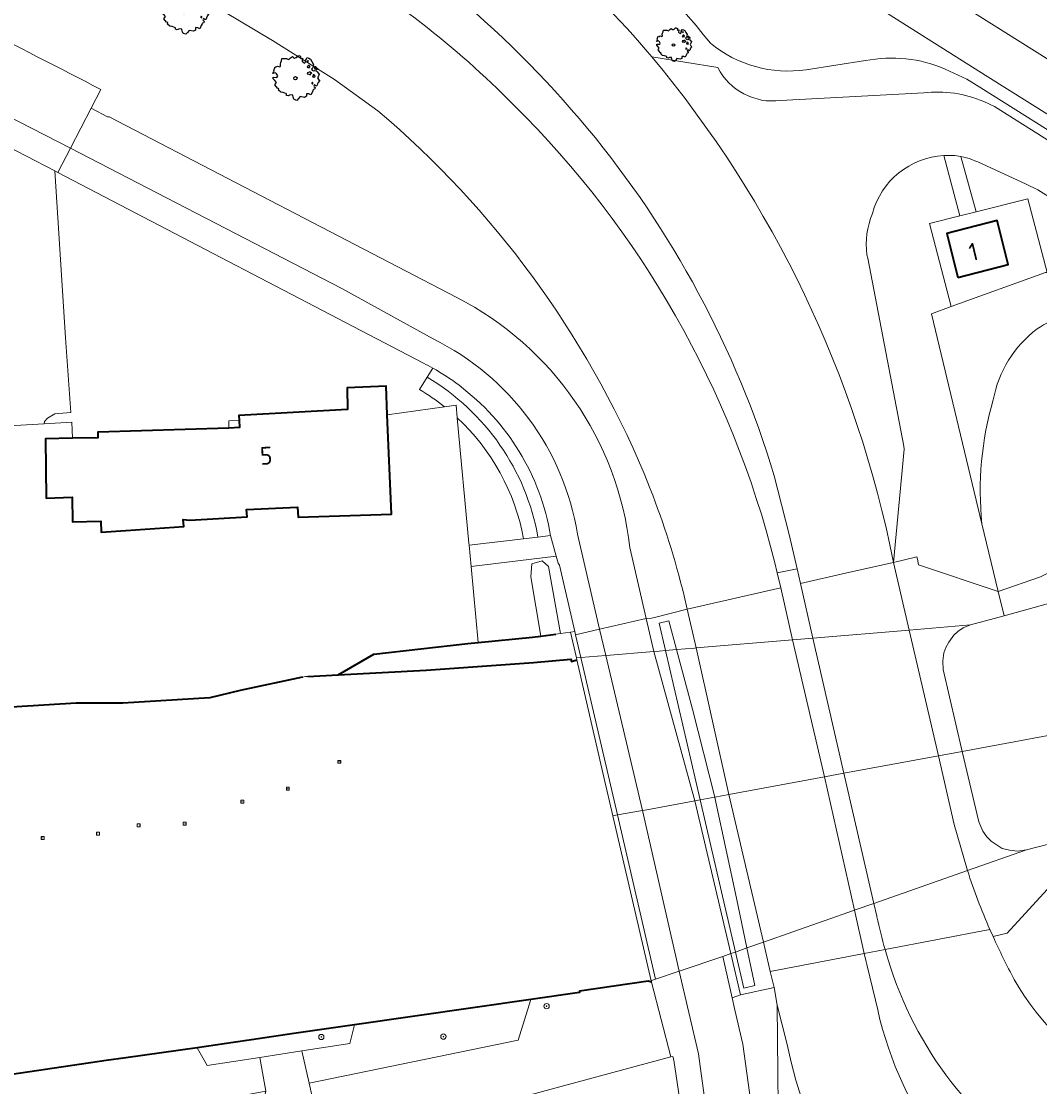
# Model space of a CAD drawing. Header units: metres. Extents: x 152391 to 157968, y 462336 to 467280.
# Tile 98 of 256: x 154375 to 154452, y 464094 to 464175. Entities that reach past the tile are written whole.
import ezdxf
from ezdxf.enums import TextEntityAlignment as Align

# ---------------------------------------------------------------- set-up
doc = ezdxf.new("R2010")
doc.units = ezdxf.units.M
doc.header["$LTSCALE"] = 0.75
doc.layers.get('0').update_dxf_attribs({"lineweight": 25})
for name, color, linetype, lineweight in [('B-GV-GR-BOOM-S', 252, 'Continuous', 25), ('B-WE-GK-BESCHOEIING-G', 251, 'GK-BESCHOEIING', 35), ('B-WE-GR-BEPLANTING_CULTUUR_BOSPLANTSOEN-GV', 251, 'Continuous', 18), ('B-WE-GR-BOOM-S', 251, 'Continuous', 25), ('B-WE-GR-BOS_LOOF-GV', 251, 'Continuous', 13), ('B-WE-GR-GRAS-GV', 251, 'Continuous', 13), ('B-WE-GR-GROENVOORZIENING-GV', 251, 'Continuous', 18), ('B-WE-GR-HAAG-GV', 251, 'Continuous', 13), ('B-WE-GW-TALUD_KRUIN-G', 251, 'Continuous', 18), ('B-WE-IE-MEUBILAIR_WATERWEGMEUBILAIR-S', 251, 'Continuous', 25), ('B-WE-IE-TERREINAFSCHEIDING_KUNSTMATIG_MUUR-GV', 251, 'Continuous', 18), ('B-WE-KW-KUNSTWERK_DEK-GV', 5, 'Continuous', 18), ('B-WE-KW-KUNSTWERK_LANDHOOFD-GV', 5, 'Continuous', 18), ('B-WE-OG-BEBOUWING-GV', 6, 'Continuous', 35), ('B-WE-OG-BEBOUWING-T18', 1, 'Continuous', 18), ('B-WE-OG-TERREIN_CULTUURSCHEIDING-GV', 251, 'Continuous', 18), ('B-WE-OG-WATER-GV', 251, 'Continuous', 18), ('B-WE-OG-WATER_KANAAL-GV', 251, 'Continuous', 18), ('B-WE-OG-WATER_SLOOT-GV', 251, 'Continuous', 18), ('B-WE-VH-VERHARDING_ASFALT-GV', 251, 'Continuous', 18), ('B-WE-VH-VERHARDING_BETON-GV', 251, 'Continuous', 18), ('B-WE-VH-VERHARDING_BETONSTRAATSTEEN-GV', 251, 'Continuous', 18), ('B-WE-VH-VERHARDING_TEGEL-GV', 251, 'Continuous', 18)]:
    doc.layers.add(name, color=color, linetype=linetype, lineweight=lineweight)
doc.styles.add('NLCS-ISO', font='isocpeur.ttf')
doc.styles.add('NLCS-ISO-M750-T18', font='NLCS-ISO.ttf', dxfattribs={"height": 1.35})
doc.linetypes.add('GK-BESCHOEIING', pattern='A,30,-5,[1,NLCS.SHX,S=1,R=0,X=0,Y=0],-5', length=40)

# ---------------------------------------------------------------- blocks, each defined once
blk = doc.blocks.new('SGR-BOOM_01-SO')
at = {"linetype": 'ByBlock', "lineweight": 18}
h = blk.add_hatch(color=0, dxfattribs=at)
h.dxf.hatch_style = 1
edge = h.paths.add_edge_path()
edge.add_arc((0, 0), 0.25, 0, 360)
at = {"color": 0, "linetype": 'ByBlock', "lineweight": 18}
for radius in [2, 0.25]:
    blk.add_circle((0, 0), radius, dxfattribs=at)
blk = doc.blocks.new('SIE-WATER_MEERPAAL-SO')
at = {"color": 0, "linetype": 'ByBlock', "lineweight": 18}
blk.add_lwpolyline([(-1.12, -1.12), (1.12, -1.12), (1.12, 1.12), (-1.12, 1.12)], close=True, dxfattribs=at)
at = {"color": 0, "linetype": 'ByBlock', "lineweight": 18, "style": 'NLCS-ISO'}
blk.add_text('m', height=1.5, dxfattribs=at).set_placement((0, 0.28), align=Align.MIDDLE_CENTER)
blk = doc.blocks.new('SGR-BOOM_21_30')
at = {"linetype": 'Continuous'}
for p, q in [((-0.365, 1.548), (-0.226, 1.647)), ((-0.226, 1.647), (-0.133, 1.581)), ((0.065, 1.581), (0.205, 1.712)), ((0.205, 1.712), (0.263, 1.729)), ((0.263, 1.729), (0.333, 1.696)), ((0.333, 1.696), (0.391, 1.647)), ((0.391, 1.647), (0.402, 1.532)), ((-1.633, 0.579), (-1.528, 0.875)), ((-1.528, 0.875), (-1.458, 0.858)), ((-1.458, 0.858), (-1.342, 0.908)), ((-1.342, 0.908), (-1.179, 0.858)), ((-1.179, 0.858), (-1.121, 0.924)), ((-1.133, 1.088), (-1.109, 1.187)), ((-1.121, 0.924), (-1.133, 1.088)), ((-1.109, 1.187), (-1.051, 1.335)), ((-1.051, 1.335), (-1.016, 1.499)), ((-1.016, 1.499), (-0.668, 1.499)), ((-0.668, 1.499), (-0.516, 1.433)), ((-0.516, 1.433), (-0.47, 1.45)), ((-0.47, 1.45), (-0.365, 1.548)), ((-0.133, 1.581), (-0.063, 1.515)), ((-0.063, 1.515), (0.065, 1.581)), ((0.402, 1.532), (0.379, 1.499)), ((0.379, 1.499), (0.53, 1.515)), ((0.542, 1.483), (0.507, 1.285)), ((0.507, 1.285), (0.565, 1.236)), ((0.53, 1.515), (0.542, 1.483)), ((0.565, 1.236), (0.693, 1.154)), ((0.693, 1.154), (0.751, 1.203)), ((0.751, 1.203), (0.798, 1.285)), ((0.786, 1.4), (0.891, 1.565)), ((0.798, 1.285), (0.786, 1.4)), ((0.891, 1.565), (1.019, 1.532)), ((0.937, 0.908), (0.891, 0.875)), ((0.891, 0.875), (0.926, 0.825)), ((0.972, 1.368), (0.926, 1.335)), ((0.926, 1.335), (0.949, 1.253)), ((0.926, 0.825), (0.984, 0.842)), ((0.972, 0.973), (0.937, 0.908)), ((0.949, 1.253), (0.961, 1.236)), ((0.961, 1.269), (0.972, 1.368)), ((1.03, 0.973), (0.972, 0.973)), ((0.984, 0.842), (1.03, 0.776)), ((1.019, 1.532), (1.158, 1.45)), ((1.077, 0.94), (1.03, 0.973)), ((1.03, 0.776), (1.077, 0.842)), ((1.124, 0.875), (1.077, 0.94)), ((1.077, 0.842), (1.124, 0.875)), ((1.158, 1.45), (1.251, 1.269)), ((1.251, 1.269), (1.379, 1.055)), ((1.379, 1.055), (1.321, 0.793)), ((1.472, 0.858), (1.438, 0.809)), ((1.438, 0.809), (1.461, 0.743)), ((1.542, 0.858), (1.472, 0.858)), ((1.624, 0.76), (1.542, 0.858)), ((-1.703, 0.365), (-1.656, 0.48)), ((-1.493, 0.415), (-1.703, 0.365)), ((-1.679, -0.029), (-1.668, 0.086)), ((-1.668, 0.086), (-1.389, 0.07)), ((-1.656, 0.48), (-1.598, 0.53)), ((-1.598, 0.53), (-1.633, 0.579)), ((-1.423, 0.333), (-1.493, 0.415)), ((-1.33, 0.185), (-1.423, 0.333)), ((-1.389, 0.07), (-1.33, 0.185)), ((0.926, 0.415), (0.891, 0.333)), ((0.891, 0.333), (1.03, 0.316)), ((1.054, 0.464), (0.926, 0.415)), ((1.03, 0.316), (1.112, 0.251)), ((1.112, 0.464), (1.054, 0.464)), ((1.217, 0.398), (1.112, 0.464)), ((1.112, 0.251), (1.205, 0.365)), ((1.205, 0.365), (1.24, 0.415)), ((1.321, 0.793), (1.228, 0.694)), ((1.228, 0.694), (1.275, 0.628)), ((1.275, 0.628), (1.379, 0.563)), ((1.344, 0.185), (1.31, 0.103)), ((1.434, 0.049), (1.31, 0.103)), ((1.356, 0.3), (1.344, 0.234)), ((1.344, 0.234), (1.344, 0.185)), ((1.426, 0.234), (1.356, 0.3)), ((1.379, 0.563), (1.438, 0.595)), ((1.472, 0.201), (1.426, 0.234)), ((1.434, 0.049), (1.507, 0.136)), ((1.438, 0.595), (1.565, 0.563)), ((1.461, 0.743), (1.531, 0.694)), ((1.507, 0.136), (1.472, 0.201)), ((1.531, 0.727), (1.635, 0.678)), ((1.531, 0.694), (1.542, 0.727)), ((1.565, 0.563), (1.635, 0.513)), ((1.728, 0.71), (1.624, 0.76)), ((1.635, 0.678), (1.728, 0.71)), ((1.635, 0.513), (1.81, 0.316)), ((1.717, 0.103), (1.67, 0.037)), ((1.67, 0.037), (1.763, -0.094)), ((1.81, 0.316), (1.717, 0.103)), ((-1.54, -0.177), (-1.679, -0.029)), ((-1.551, -0.505), (-1.493, -0.423)), ((-1.354, -0.752), (-1.551, -0.505)), ((-1.435, -0.324), (-1.54, -0.177)), ((-1.493, -0.423), (-1.435, -0.324)), ((-1.249, -0.784), (-1.354, -0.752)), ((-1.272, -0.899), (-1.249, -0.784)), ((1.286, -0.292), (1.24, -0.357)), ((1.24, -0.357), (1.251, -0.423)), ((1.263, -0.423), (1.333, -0.407)), ((1.333, -0.341), (1.286, -0.292)), ((1.333, -0.407), (1.333, -0.341)), ((1.484, -0.801), (1.368, -0.834)), ((1.461, -0.472), (1.391, -0.587)), ((1.391, -0.587), (1.426, -0.637)), ((1.426, -0.637), (1.496, -0.702)), ((1.577, -0.587), (1.461, -0.472)), ((1.496, -0.702), (1.484, -0.801)), ((1.658, -0.522), (1.577, -0.587)), ((1.682, -0.423), (1.658, -0.522)), ((1.717, -0.308), (1.682, -0.423)), ((1.845, -0.177), (1.717, -0.308)), ((1.763, -0.094), (1.845, -0.177)), ((-1.109, -1.047), (-1.272, -0.899)), ((-0.912, -1.08), (-1.109, -1.047)), ((-0.668, -1.179), (-0.912, -1.08)), ((-0.679, -1.294), (-0.668, -1.179)), ((-0.551, -1.326), (-0.679, -1.294)), ((-0.4, -1.261), (-0.551, -1.326)), ((-0.191, -1.277), (-0.4, -1.261)), ((-0.156, -1.425), (-0.191, -1.277)), ((-0.133, -1.491), (-0.156, -1.425)), ((-0.098, -1.606), (-0.133, -1.491)), ((0.112, -1.671), (-0.098, -1.606)), ((0.251, -1.524), (0.112, -1.671)), ((0.356, -1.376), (0.251, -1.524)), ((0.682, -1.441), (0.356, -1.376)), ((0.833, -1.359), (0.682, -1.441)), ((0.844, -1.162), (0.833, -1.359)), ((1.03, -1.179), (0.844, -1.162)), ((1.182, -1.244), (1.03, -1.179)), ((1.286, -1.014), (1.182, -1.244)), ((1.356, -0.883), (1.286, -1.014)), ((1.368, -0.834), (1.356, -0.883))]:
    blk.add_line(p, q, dxfattribs=at)
blk.add_circle((0, 0), 0.126, dxfattribs=at)
blk = doc.blocks.new('SGR-BOOM_0_20')
at = {"linetype": 'Continuous'}
for p, q in [((-0.85, 0.816), (-0.832, 0.89)), ((-0.841, 0.693), (-0.85, 0.816)), ((-0.832, 0.89), (-0.788, 1.001)), ((-0.788, 1.001), (-0.762, 1.124)), ((-0.762, 1.124), (-0.501, 1.124)), ((-0.501, 1.124), (-0.387, 1.075)), ((-0.387, 1.075), (-0.352, 1.087)), ((-0.352, 1.087), (-0.274, 1.161)), ((-0.274, 1.161), (-0.169, 1.235)), ((-0.169, 1.235), (-0.099, 1.186)), ((-0.099, 1.186), (-0.047, 1.137)), ((-0.047, 1.137), (0.049, 1.186)), ((0.049, 1.186), (0.154, 1.284)), ((0.154, 1.284), (0.197, 1.297)), ((0.197, 1.297), (0.25, 1.272)), ((0.25, 1.272), (0.293, 1.235)), ((0.302, 1.149), (0.284, 1.124)), ((0.284, 1.124), (0.398, 1.137)), ((0.293, 1.235), (0.302, 1.149)), ((0.407, 1.112), (0.38, 0.964)), ((0.38, 0.964), (0.424, 0.927)), ((0.398, 1.137), (0.407, 1.112)), ((0.424, 0.927), (0.52, 0.865)), ((0.52, 0.865), (0.564, 0.902)), ((0.564, 0.902), (0.598, 0.964)), ((0.59, 1.05), (0.668, 1.173)), ((0.598, 0.964), (0.59, 1.05)), ((0.668, 1.173), (0.764, 1.149)), ((0.729, 1.026), (0.694, 1.001)), ((0.694, 1.001), (0.712, 0.939)), ((0.712, 0.939), (0.721, 0.927)), ((0.721, 0.952), (0.729, 1.026)), ((0.764, 1.149), (0.869, 1.087)), ((0.869, 1.087), (0.939, 0.952)), ((0.939, 0.952), (1.035, 0.792)), ((-1.277, 0.274), (-1.242, 0.36)), ((-1.12, 0.311), (-1.277, 0.274)), ((-1.259, -0.022), (-1.251, 0.065)), ((-1.251, 0.065), (-1.041, 0.052)), ((-1.242, 0.36), (-1.198, 0.397)), ((-1.225, 0.434), (-1.146, 0.656)), ((-1.198, 0.397), (-1.225, 0.434)), ((-1.146, 0.656), (-1.094, 0.644)), ((-1.068, 0.249), (-1.12, 0.311)), ((-1.094, 0.644), (-1.007, 0.681)), ((-0.998, 0.139), (-1.068, 0.249)), ((-1.041, 0.052), (-0.998, 0.139)), ((-1.007, 0.681), (-0.884, 0.644)), ((-0.884, 0.644), (-0.841, 0.693)), ((0.703, 0.681), (0.668, 0.656)), ((0.668, 0.656), (0.694, 0.619)), ((0.694, 0.311), (0.668, 0.249)), ((0.668, 0.249), (0.773, 0.237)), ((0.694, 0.619), (0.738, 0.631)), ((0.79, 0.348), (0.694, 0.311)), ((0.729, 0.73), (0.703, 0.681)), ((0.773, 0.73), (0.729, 0.73)), ((0.738, 0.631), (0.773, 0.582)), ((0.808, 0.705), (0.773, 0.73)), ((0.773, 0.582), (0.808, 0.631)), ((0.773, 0.237), (0.834, 0.188)), ((0.834, 0.348), (0.79, 0.348)), ((0.843, 0.656), (0.808, 0.705)), ((0.808, 0.631), (0.843, 0.656)), ((0.912, 0.299), (0.834, 0.348)), ((0.834, 0.188), (0.904, 0.274)), ((0.904, 0.274), (0.93, 0.311)), ((0.991, 0.594), (0.921, 0.521)), ((0.921, 0.521), (0.956, 0.471)), ((0.956, 0.471), (1.035, 0.422)), ((1.008, 0.139), (0.982, 0.077)), ((1.075, 0.037), (0.982, 0.077)), ((1.035, 0.792), (0.991, 0.594)), ((1.017, 0.225), (1.008, 0.176)), ((1.008, 0.176), (1.008, 0.139)), ((1.069, 0.176), (1.017, 0.225)), ((1.035, 0.422), (1.078, 0.447)), ((1.104, 0.151), (1.069, 0.176)), ((1.075, 0.037), (1.13, 0.102)), ((1.104, 0.644), (1.078, 0.607)), ((1.078, 0.607), (1.096, 0.557)), ((1.078, 0.447), (1.174, 0.422)), ((1.096, 0.557), (1.148, 0.521)), ((1.157, 0.644), (1.104, 0.644)), ((1.13, 0.102), (1.104, 0.151)), ((1.148, 0.545), (1.226, 0.508)), ((1.148, 0.521), (1.157, 0.545)), ((1.218, 0.57), (1.157, 0.644)), ((1.174, 0.422), (1.226, 0.385)), ((1.296, 0.533), (1.218, 0.57)), ((1.226, 0.508), (1.296, 0.533)), ((1.226, 0.385), (1.357, 0.237)), ((1.287, 0.077), (1.253, 0.028)), ((1.253, 0.028), (1.322, -0.071)), ((1.357, 0.237), (1.287, 0.077)), ((-1.155, -0.132), (-1.259, -0.022)), ((-1.164, -0.379), (-1.12, -0.317)), ((-1.015, -0.564), (-1.164, -0.379)), ((-1.076, -0.243), (-1.155, -0.132)), ((-1.12, -0.317), (-1.076, -0.243)), ((-0.937, -0.588), (-1.015, -0.564)), ((-0.954, -0.675), (-0.937, -0.588)), ((-0.832, -0.785), (-0.954, -0.675)), ((-0.684, -0.81), (-0.832, -0.785)), ((0.965, -0.761), (0.886, -0.933)), ((0.965, -0.219), (0.93, -0.268)), ((0.93, -0.268), (0.939, -0.317)), ((0.947, -0.317), (1, -0.305)), ((1, -0.256), (0.965, -0.219)), ((1.017, -0.662), (0.965, -0.761)), ((1, -0.305), (1, -0.256)), ((1.026, -0.625), (1.017, -0.662)), ((1.113, -0.601), (1.026, -0.625)), ((1.096, -0.354), (1.043, -0.44)), ((1.043, -0.44), (1.069, -0.477)), ((1.069, -0.477), (1.122, -0.527)), ((1.183, -0.44), (1.096, -0.354)), ((1.122, -0.527), (1.113, -0.601)), ((1.244, -0.391), (1.183, -0.44)), ((1.261, -0.317), (1.244, -0.391)), ((1.287, -0.231), (1.261, -0.317)), ((1.383, -0.132), (1.287, -0.231)), ((1.322, -0.071), (1.383, -0.132)), ((-0.501, -0.884), (-0.684, -0.81)), ((-0.509, -0.97), (-0.501, -0.884)), ((-0.413, -0.995), (-0.509, -0.97)), ((-0.3, -0.946), (-0.413, -0.995)), ((-0.143, -0.958), (-0.3, -0.946)), ((-0.117, -1.069), (-0.143, -0.958)), ((-0.099, -1.118), (-0.117, -1.069)), ((-0.073, -1.204), (-0.099, -1.118)), ((0.084, -1.254), (-0.073, -1.204)), ((0.188, -1.143), (0.084, -1.254)), ((0.267, -1.032), (0.188, -1.143)), ((0.511, -1.081), (0.267, -1.032)), ((0.625, -1.019), (0.511, -1.081)), ((0.633, -0.872), (0.625, -1.019)), ((0.773, -0.884), (0.633, -0.872)), ((0.886, -0.933), (0.773, -0.884))]:
    blk.add_line(p, q, dxfattribs=at)
blk.add_circle((0, 0), 0.0948, dxfattribs=at)

msp = doc.modelspace()

# ---------------------------------------------------------------- linework, layer by layer
at = {"layer": 'B-WE-GK-BESCHOEIING-G'}
for points in [[(154414.676, 464128.403), (154415.8, 464128.547)], [(154399.345, 464125.468), (154402.032, 464127.028), (154409.16, 464127.834)], [(154409.16, 464127.834), (154409.922, 464127.91)], [(154409.922, 464127.91), (154414.046, 464128.323)], [(154414.046, 464128.323), (154414.676, 464128.403)], [(154399.345, 464125.468), (154405.991, 464125.814), (154414.108, 464126.41), (154416.946, 464126.656), (154416.997, 464126.484), (154417.405, 464126.605)], [(154397.048, 464125.348), (154399.345, 464125.468)], [(154396.644, 464125.291), (154391.936, 464124.272), (154389.625, 464123.726), (154383.048, 464123.312), (154379.517, 464123.315), (154370.105, 464122.747), (154360.942, 464122.213), (154351.444, 464121.579), (154345.093, 464121.07), (154342.237, 464120.649), (154332.623, 464119.866), (154330.247, 464119.747), (154317.029, 464118.94)], [(154423.044, 464102.211), (154422.792, 464102.292), (154417.594, 464101.529), (154417.6, 464101.439), (154413.927, 464100.912)], [(154413.927, 464100.912), (154400.581, 464098.995)], [(154400.581, 464098.995), (154395.998, 464098.337), (154392.782, 464097.851), (154391.402, 464097.642), (154388.659, 464097.25)], [(154388.659, 464097.25), (154383.268, 464096.48), (154381.791, 464096.276), (154367.992, 464094.251)]]:
    msp.add_lwpolyline(points, dxfattribs=at)
at = {"layer": 'B-WE-GR-BEPLANTING_CULTUUR_BOSPLANTSOEN-GV'}
for points in [[(154405.807, 464149.048), (154378.133, 464163.476), (154377.899, 464163.597), (154378.709, 464150.962), (154379.105, 464145.316), (154377.906, 464145.204), (154377.356, 464144.888), (154377.132, 464144.625), (154377.085, 464144.465), (154379.181, 464144.585), (154379.231, 464143.363), (154381.149, 464143.402), (154381.15, 464143.818), (154391.06, 464144.141)], [(154405.492, 464147.051), (154406.067, 464147.989), (154406.492, 464148.68)], [(154391.06, 464144.141), (154391.056, 464144.686), (154391.847, 464144.727), (154391.826, 464145.087), (154400.042, 464145.545), (154400.015, 464147.193), (154402.961, 464147.301), (154403.052, 464145.128), (154407.389, 464145.743)], [(154424.522, 464096.556), (154398.289, 464089.476)], [(154426.678, 464083.275), (154424.732, 464096.3), (154424.67, 464096.596), (154424.522, 464096.556)]]:
    msp.add_lwpolyline(points, dxfattribs=at)
for points in [[(154406.492, 464148.68, 0.010889), (154405.807, 464149.048)], [(154407.389, 464145.743, 0.034667), (154405.492, 464147.051)]]:
    msp.add_lwpolyline(points, format="xyb", dxfattribs=at)
for points in [[(154424.522, 464096.556), (154423.044, 464102.211), (154422.792, 464102.292), (154417.594, 464101.529), (154417.6, 464101.439), (154413.927, 464100.912), (154412.953, 464097.822), (154397.146, 464094.564), (154398.289, 464089.476)], [(154396.598, 464097.007), (154397.146, 464094.564), (154412.953, 464097.822), (154413.927, 464100.912), (154400.581, 464098.995), (154400.221, 464097.566)], [(154388.659, 464097.25), (154389.424, 464095.901), (154393.403, 464096.515), (154396.598, 464097.007), (154400.221, 464097.566), (154400.581, 464098.995), (154395.998, 464098.337), (154392.782, 464097.851), (154391.402, 464097.642)], [(154367.992, 464094.251), (154368.44, 464089.21), (154393.873, 464093.954), (154393.403, 464096.515), (154389.424, 464095.901), (154388.659, 464097.25), (154383.268, 464096.48), (154381.791, 464096.276)], [(154393.403, 464096.515), (154393.873, 464093.954), (154393.823, 464093.741), (154393.135, 464093.24), (154391.219, 464092.81), (154389.962, 464092.273), (154389.303, 464091.557), (154389.243, 464090.591), (154389.513, 464089.696), (154390.351, 464089.088), (154391.644, 464088.48), (154398.289, 464089.476), (154397.146, 464094.564), (154396.598, 464097.007)]]:
    msp.add_lwpolyline(points, close=True, dxfattribs=at)
at = {"layer": 'B-WE-GR-BOS_LOOF-GV'}
for points in [[(154456.455, 464152.928, 0.144922), (154452.231, 464151.643)], [(154452.231, 464151.643, 0.18903), (154448.91, 464146.276)], [(154448.91, 464146.276, 0.097465), (154448.049, 464136.887)]]:
    msp.add_lwpolyline(points, format="xyb", dxfattribs=at)
for points in [[(154449.274, 464131.778), (154452.486, 464132.874), (154453.459, 464133.369), (154454.107, 464133.903), (154454.733, 464134.621), (154455.327, 464135.395), (154456.373, 464136.686), (154457.423, 464137.649), (154458.493, 464138.306), (154460.194, 464138.826), (154462.526, 464139.412), (154468.248, 464140.489), (154471.076, 464141.176), (154473.544, 464142.076), (154475.79, 464142.702), (154477.213, 464142.827), (154479.42, 464142.444), (154473.637, 464145.33), (154473.741, 464145.636)], [(154448.049, 464136.887), (154449.274, 464131.778)]]:
    msp.add_lwpolyline(points, dxfattribs=at)
at = {"layer": 'B-WE-GR-GRAS-GV'}
msp.add_lwpolyline([(154473.741, 464145.636), (154464.776, 464150.042), (154458.457, 464157.271), (154458.031, 464157.062), (154455.132, 464156.047), (154452.988, 464155.91), (154452.866, 464155.902), (154445.731, 464153.329), (154444.235, 464152.789), (154448.049, 464136.887)], dxfattribs=at)
for points in [[(154452.231, 464151.643, -0.144922), (154456.455, 464152.928)], [(154448.91, 464146.276, -0.18903), (154452.231, 464151.643)], [(154448.049, 464136.887, -0.097465), (154448.91, 464146.276)]]:
    msp.add_lwpolyline(points, format="xyb", dxfattribs=at)
at = {"layer": 'B-WE-GR-GROENVOORZIENING-GV'}
for points in [[(154406.067, 464147.989), (154405.492, 464147.051)], [(154406.492, 464148.68), (154406.067, 464147.989)], [(154407.389, 464145.743), (154408.266, 464145.868), (154408.354, 464144.911)], [(154408.354, 464144.911), (154409.229, 464135.42), (154409.242, 464135.28), (154413.366, 464135.761)], [(154413.366, 464135.761), (154414.46, 464135.889)], [(154414.46, 464135.889), (154415.412, 464136)]]:
    msp.add_lwpolyline(points, dxfattribs=at)
for points in [[(154406.067, 464147.989, -0.21808), (154414.46, 464135.889)], [(154414.46, 464135.889, 0.21808), (154406.067, 464147.989)], [(154408.486, 464147.373, 0.032914), (154406.492, 464148.68)], [(154415.412, 464136, 0.192406), (154408.486, 464147.373)], [(154405.492, 464147.051, -0.034667), (154407.389, 464145.743)], [(154408.354, 464144.911, -0.161289), (154413.366, 464135.761)], [(154413.366, 464135.761, 0.161289), (154408.354, 464144.911)]]:
    msp.add_lwpolyline(points, format="xyb", dxfattribs=at)
for points in [[(154417.252, 464128.733), (154416.087, 464133.771), (154415.982, 464133.903), (154415.831, 464134.456), (154409.392, 464133.662), (154409.922, 464127.91), (154414.046, 464128.323), (154414.676, 464128.403), (154413.909, 464132.881), (154414.001, 464133.869), (154414.765, 464134.103), (154415.245, 464133.655), (154416.151, 464128.592), (154416.931, 464128.692)], [(154416.151, 464128.592), (154415.245, 464133.655), (154414.765, 464134.103), (154414.001, 464133.869), (154413.909, 464132.881), (154414.676, 464128.403), (154415.8, 464128.547)]]:
    msp.add_lwpolyline(points, close=True, dxfattribs=at)
at = {"layer": 'B-WE-GR-HAAG-GV'}
for points in [[(154406.067, 464147.989), (154405.492, 464147.051)], [(154407.389, 464145.743), (154408.266, 464145.868), (154408.354, 464144.911)], [(154413.366, 464135.761), (154414.46, 464135.889)]]:
    msp.add_lwpolyline(points, dxfattribs=at)
for points in [[(154414.46, 464135.889, 0.21808), (154406.067, 464147.989)], [(154405.492, 464147.051, -0.034667), (154407.389, 464145.743)], [(154408.354, 464144.911, -0.161289), (154413.366, 464135.761)]]:
    msp.add_lwpolyline(points, format="xyb", dxfattribs=at)
msp.add_lwpolyline([(154415.8, 464128.547), (154416.151, 464128.592), (154415.245, 464133.655), (154414.765, 464134.103), (154414.001, 464133.869), (154413.909, 464132.881), (154414.676, 464128.403)], close=True, dxfattribs=at)
at = {"layer": 'B-WE-GW-TALUD_KRUIN-G'}
for points in [[(154397.146, 464094.564), (154412.953, 464097.822), (154413.927, 464100.912)], [(154391.644, 464088.48), (154398.289, 464089.476), (154397.146, 464094.564)]]:
    msp.add_lwpolyline(points, dxfattribs=at)
at = {"layer": 'B-WE-IE-TERREINAFSCHEIDING_KUNSTMATIG_MUUR-GV'}
msp.add_lwpolyline([(154417.384, 464126.74), (154417.405, 464126.605), (154419.45, 464117.726), (154420.127, 464114.804), (154423.018, 464102.325), (154423.046, 464102.329), (154423.35, 464102.434), (154420.468, 464114.863), (154417.707, 464126.767), (154417.305, 464128.502), (154417.252, 464128.733), (154416.931, 464128.692)], close=True, dxfattribs=at)
at = {"layer": 'B-WE-KW-KUNSTWERK_DEK-GV'}
for points in [[(154446.954, 464110.657), (154451.425, 464112.226), (154450.737, 464112.13), (154450.131, 464112.21), (154449.592, 464112.335), (154449.19, 464112.566), (154448.745, 464112.868), (154448.413, 464113.198), (154448.115, 464113.641), (154447.803, 464114.351), (154446.565, 464119.671), (154445.125, 464125.861), (154445.088, 464126.516), (154445.172, 464127.12), (154445.322, 464127.54), (154445.535, 464127.931), (154445.926, 464128.466), (154446.22, 464128.735), (154446.626, 464129.01), (154447.187, 464129.246), (154442.547, 464128.856), (154441.364, 464133.973), (154437.838, 464133.174), (154434.312, 464132.375), (154434.058, 464133.478), (154432.568, 464133.175), (154432.828, 464132.036), (154425.746, 464130.429), (154423.182, 464129.768), (154423.047, 464129.76), (154422.644, 464129.735), (154419.119, 464128.921), (154417.305, 464128.502), (154417.252, 464128.733), (154416.931, 464128.692), (154417.384, 464126.74), (154417.405, 464126.605), (154419.45, 464117.726), (154420.127, 464114.804), (154423.018, 464102.325), (154423.046, 464102.329), (154423.35, 464102.434), (154425.145, 464103.041), (154425.221, 464103.067)], [(154446.954, 464110.657), (154446.949, 464110.655), (154439.876, 464108.172), (154438.456, 464107.673), (154438.404, 464107.655), (154431.531, 464105.242), (154431.52, 464105.238), (154430.271, 464104.8), (154429.399, 464104.493), (154429.056, 464104.373), (154428.44, 464104.163), (154429.149, 464101.038), (154429.782, 464101.25), (154432.317, 464101.821), (154432.039, 464103.031), (154439.151, 464104.388), (154440.72, 464104.688), (154448.652, 464106.205)], [(154425.221, 464103.067), (154428.44, 464104.163), (154429.149, 464101.038), (154429.782, 464101.25), (154432.317, 464101.821), (154432.039, 464103.031), (154439.151, 464104.388), (154440.72, 464104.688), (154448.652, 464106.205)]]:
    msp.add_lwpolyline(points, dxfattribs=at)
msp.add_lwpolyline([(154424.941, 464127.375), (154426.154, 464122.865), (154427.834, 464116.203), (154427.928, 464115.828), (154429.489, 464108.577), (154430.271, 464104.8), (154430.859, 464101.963), (154430.036, 464101.749), (154429.399, 464104.493), (154426.729, 464115.998), (154424.105, 464127.305), (154423.625, 464129.372), (154424.358, 464129.543)], close=True, dxfattribs=at)
msp.add_lwpolyline([(154448.652, 464106.205, -0.025645), (154446.954, 464110.657)], format="xyb", dxfattribs=at)
msp.add_lwpolyline([(154448.652, 464106.205, -0.025645), (154446.954, 464110.657)], format="xyb", dxfattribs=at)
at = {"layer": 'B-WE-KW-KUNSTWERK_LANDHOOFD-GV'}
msp.add_lwpolyline([(154417.707, 464126.767), (154419.583, 464126.925), (154419.606, 464126.927), (154423.212, 464127.23), (154423.638, 464127.266), (154424.105, 464127.305), (154424.941, 464127.375), (154426.299, 464127.49), (154426.419, 464127.5), (154433.725, 464128.114), (154433.735, 464128.115), (154435.262, 464128.243), (154442.547, 464128.856), (154441.364, 464133.973), (154437.838, 464133.174), (154434.312, 464132.375), (154434.058, 464133.478), (154432.568, 464133.175), (154432.828, 464132.036), (154425.746, 464130.429), (154423.182, 464129.768), (154423.047, 464129.76), (154422.644, 464129.735), (154419.119, 464128.921), (154417.305, 464128.502), (154417.252, 464128.733), (154416.931, 464128.692), (154417.384, 464126.74)], close=True, dxfattribs=at)
at = {"layer": 'B-WE-OG-BEBOUWING-GV'}
for points in [[(154446.214, 464155.536), (154450.023, 464156.516), (154449.191, 464159.839), (154445.382, 464158.859)], [(154391.847, 464144.727), (154391.879, 464144.168), (154391.06, 464144.141), (154381.15, 464143.818), (154381.149, 464143.402), (154379.231, 464143.363), (154377.191, 464143.321), (154377.244, 464138.835), (154379.217, 464138.915), (154379.244, 464137.05), (154381.379, 464137.104), (154381.406, 464136.253), (154383.271, 464136.374), (154387.659, 464136.686), (154387.622, 464137.215), (154388.121, 464137.169), (154392.446, 464137.411), (154392.392, 464137.979), (154396.257, 464138.14), (154396.311, 464137.383), (154403.365, 464137.625), (154403.052, 464145.128), (154402.961, 464147.301), (154400.015, 464147.193), (154400.042, 464145.545), (154391.826, 464145.087)]]:
    msp.add_lwpolyline(points, close=True, dxfattribs=at)
at = {"layer": 'B-WE-OG-TERREIN_CULTUURSCHEIDING-GV'}
for points in [[(154402.35, 464168.136), (154399.05, 464170.512), (154394.371, 464173.47), (154390.697, 464175.654), (154381.188, 464181.139), (154376.069, 464183.776), (154370.643, 464186.39), (154358.729, 464191.711), (154351.39, 464194.864), (154344.869, 464197.562), (154330.104, 464203.193), (154322.293, 464205.905), (154316.278, 464207.921), (154315.451, 464208.198), (154303.136, 464212.093), (154297.05, 464213.875), (154291.145, 464215.522), (154284.32, 464217.236), (154278.336, 464218.809), (154273.145, 464220.045), (154262.359, 464222.476)], [(154472.368, 464162.84), (154471.96, 464163.753), (154470.623, 464163.155), (154468.681, 464162.496), (154466.989, 464162.114), (154465.878, 464161.949), (154464.831, 464161.922), (154463.597, 464162.197), (154462.461, 464162.575), (154461.022, 464163.15), (154459.324, 464163.924), (154448.502, 464170.72), (154424.287, 464186.027)], [(154423.073, 464172.229), (154428.06, 464171.416)], [(154434.741, 464171.244), (154439.234, 464171.943)], [(154439.234, 464171.943), (154434.741, 464171.244)], [(154445.276, 464171.301), (154446.914, 464170.541), (154447.961, 464169.879), (154458.849, 464163.042), (154460.629, 464162.23), (154462.117, 464161.635), (154463.33, 464161.232), (154464.306, 464160.908), (154464.734, 464160.919), (154465.965, 464160.951), (154467.173, 464161.13), (154468.953, 464161.532), (154470.989, 464162.223), (154472.368, 464162.84)], [(154472.48, 464162.591), (154472.368, 464162.84), (154470.989, 464162.223), (154468.953, 464161.532), (154467.173, 464161.13), (154465.965, 464160.951), (154464.734, 464160.919), (154464.306, 464160.908), (154463.33, 464161.232), (154462.117, 464161.635), (154460.629, 464162.23), (154458.849, 464163.042), (154447.961, 464169.879), (154446.914, 464170.541), (154445.276, 464171.301)], [(154381.386, 464169.747), (154380.65, 464168.33), (154381.888, 464167.689), (154382.013, 464167.688), (154408.314, 464154.022)], [(154432.818, 464168.922), (154443.658, 464169.509)], [(154448.187, 464168.848), (154448.998, 464168.456), (154459.602, 464161.772), (154466.154, 464160.432), (154472.48, 464162.591)], [(154443.119, 464134.389), (154443.12, 464134.389), (154443.163, 464134.208), (154443.262, 464133.789), (154449.274, 464131.778), (154448.049, 464136.887), (154444.235, 464152.789), (154445.731, 464153.329), (154444.084, 464159.627), (154446.368, 464160.193), (154445.173, 464164.749)], [(154446.464, 464164.692), (154447.618, 464160.503), (154451.534, 464161.473), (154452.988, 464155.91)], [(154452.988, 464155.91), (154455.132, 464156.047), (154458.031, 464157.062), (154458.457, 464157.271), (154458.535, 464157.309), (154457.536, 464158.408), (154457.522, 464158.424), (154454.853, 464160.54), (154452.275, 464162.172), (154451.39, 464162.592), (154447.729, 464164.291), (154447.519, 464164.361), (154447.298, 464164.447)], [(154439.34, 464157.251), (154439.415, 464156.986), (154442.128, 464142.772), (154442.177, 464142.55), (154441.364, 464133.973), (154443.119, 464134.389)], [(154422.948, 464139.545), (154422.495, 464140.695)], [(154432.381, 464133.947), (154432.568, 464133.175), (154434.058, 464133.478), (154433.461, 464136.078), (154432.336, 464140.52)], [(154421.415, 464135.109), (154422.644, 464129.735)], [(154422.644, 464129.735), (154423.047, 464129.76), (154423.182, 464129.768), (154425.746, 464130.429), (154425.511, 464131.452)], [(154455.491, 464111.585), (154454.65, 464111.042), (154449.954, 464105.918), (154448.901, 464105.655)], [(154429.782, 464101.25), (154429.149, 464101.038), (154429.334, 464100.221), (154429.953, 464097.529), (154431.438, 464086.714)], [(154432.674, 464087.671), (154432.56, 464100.477), (154432.317, 464101.821), (154429.782, 464101.25)]]:
    msp.add_lwpolyline(points, dxfattribs=at)
for points in [[(154407.031, 464191.658, -0.082957), (154427.51, 464173.249)], [(154427.51, 464173.249, 0.082957), (154407.031, 464191.658)], [(154405.949, 464187.447, -0.069753), (154423.073, 464172.229)], [(154418.201, 464166.812, 0.091611), (154395.247, 464185.873)], [(154361.983, 464179.377, -0.010922), (154381.386, 464169.747)], [(154397.887, 464180.043, -0.064824), (154412.617, 464168.594)], [(154427.51, 464173.249, 0.210318), (154434.741, 464171.244)], [(154434.741, 464171.244, -0.210318), (154427.51, 464173.249)], [(154439.234, 464171.943, -0.148964), (154445.276, 464171.301)], [(154445.276, 464171.301, 0.148964), (154439.234, 464171.943)], [(154428.06, 464171.416, 0.315739), (154432.818, 464168.922)], [(154443.658, 464169.509, -0.127858), (154448.187, 464168.848)], [(154422.495, 464140.695, 0.117809), (154402.35, 464168.136)], [(154412.617, 464168.594, -0.13709), (154432.381, 464133.947)], [(154432.336, 464140.52, 0.100392), (154418.201, 464166.812)], [(154445.173, 464164.749, 0.326456), (154439.766, 464160.36)], [(154447.298, 464164.447, 0.049146), (154446.464, 464164.692)], [(154439.766, 464160.36, 0.128667), (154439.34, 464157.251)], [(154408.314, 464154.022, -0.249949), (154421.415, 464135.109)], [(154425.511, 464131.452, 0.034201), (154422.948, 464139.545)], [(154448.901, 464105.655, 0.020097), (154450.494, 464102.421)], [(154450.494, 464102.421, 0.148803), (154459.008, 464094.356)]]:
    msp.add_lwpolyline(points, format="xyb", dxfattribs=at)
at = {"layer": 'B-WE-OG-WATER-GV'}
msp.add_lwpolyline([(154367.992, 464094.251), (154381.791, 464096.276), (154383.268, 464096.48), (154388.659, 464097.25), (154391.402, 464097.642), (154392.782, 464097.851), (154395.998, 464098.337), (154400.581, 464098.995), (154413.927, 464100.912), (154417.6, 464101.439), (154417.594, 464101.529), (154422.792, 464102.292), (154423.044, 464102.211), (154423.018, 464102.325), (154420.127, 464114.804), (154419.45, 464117.726), (154417.405, 464126.605), (154416.997, 464126.484), (154416.946, 464126.656), (154414.108, 464126.41), (154405.991, 464125.814), (154399.345, 464125.468), (154397.048, 464125.348), (154396.859, 464125.338), (154396.644, 464125.291), (154391.936, 464124.272), (154389.625, 464123.726), (154383.048, 464123.312), (154379.517, 464123.315), (154370.105, 464122.747)], dxfattribs=at)
at = {"layer": 'B-WE-OG-WATER_KANAAL-GV'}
for points in [[(154456.375, 464131.777), (154449.734, 464129.93), (154447.187, 464129.246), (154442.547, 464128.856), (154435.262, 464128.243), (154433.735, 464128.115), (154433.725, 464128.114), (154426.419, 464127.5), (154426.299, 464127.49), (154424.941, 464127.375), (154424.105, 464127.305), (154423.638, 464127.266), (154423.212, 464127.23), (154419.606, 464126.927), (154419.583, 464126.925), (154417.707, 464126.767), (154417.384, 464126.74), (154417.405, 464126.605), (154419.45, 464117.726), (154420.127, 464114.804), (154420.468, 464114.863), (154422.367, 464115.194), (154422.69, 464115.25), (154426.323, 464115.923), (154426.729, 464115.998), (154427.834, 464116.203), (154428.901, 464116.4), (154436.131, 464117.739), (154437.611, 464118.013), (154444.751, 464119.335), (154446.565, 464119.671), (154463.772, 464122.858)], [(154463.772, 464122.858), (154446.565, 464119.671), (154444.751, 464119.335), (154437.611, 464118.013), (154436.131, 464117.739), (154428.901, 464116.4), (154427.834, 464116.203), (154426.729, 464115.998), (154426.323, 464115.923), (154422.69, 464115.25), (154422.367, 464115.194), (154420.468, 464114.863), (154420.127, 464114.804), (154423.018, 464102.325), (154423.046, 464102.329), (154423.35, 464102.434), (154425.145, 464103.041), (154425.221, 464103.067), (154428.44, 464104.163), (154429.056, 464104.373), (154429.399, 464104.493), (154430.271, 464104.8), (154431.52, 464105.238), (154431.531, 464105.242), (154438.404, 464107.655), (154438.456, 464107.673), (154439.876, 464108.172), (154446.949, 464110.655), (154446.954, 464110.657), (154451.425, 464112.226), (154454.172, 464112.927)]]:
    msp.add_lwpolyline(points, dxfattribs=at)
at = {"layer": 'B-WE-OG-WATER_SLOOT-GV'}
msp.add_lwpolyline([(154452.486, 464132.874), (154449.274, 464131.778), (154449.734, 464129.93), (154456.375, 464131.777)], dxfattribs=at)
at = {"layer": 'B-WE-VH-VERHARDING_ASFALT-GV'}
for points in [[(154262.359, 464222.476), (154273.145, 464220.045), (154278.336, 464218.809), (154284.32, 464217.236), (154291.145, 464215.522), (154297.05, 464213.875), (154303.136, 464212.093), (154315.451, 464208.198), (154316.278, 464207.921), (154322.293, 464205.905), (154330.104, 464203.193), (154344.869, 464197.562), (154351.39, 464194.864), (154358.729, 464191.711), (154370.643, 464186.39), (154376.069, 464183.776), (154381.188, 464181.139), (154390.697, 464175.654), (154394.371, 464173.47), (154399.05, 464170.512), (154402.35, 464168.136)], [(154422.495, 464140.695), (154422.948, 464139.545)], [(154432.336, 464140.52), (154433.461, 464136.078), (154434.058, 464133.478), (154434.312, 464132.375), (154437.838, 464133.174), (154441.364, 464133.973)], [(154425.511, 464131.452), (154425.746, 464130.429), (154432.828, 464132.036), (154432.568, 464133.175), (154432.381, 464133.947)], [(154446.954, 464110.657), (154445.954, 464114.129), (154444.751, 464119.335), (154442.547, 464128.856), (154441.364, 464133.973), (154437.838, 464133.174), (154434.312, 464132.375)], [(154434.312, 464132.375), (154435.262, 464128.243), (154437.611, 464118.013), (154439.876, 464108.172), (154440.099, 464107.203), (154440.109, 464107.152)], [(154448.652, 464106.205), (154448.901, 464105.655), (154449.954, 464105.918), (154454.65, 464111.042), (154454.172, 464112.927), (154451.425, 464112.226), (154446.954, 464110.657)], [(154448.901, 464105.655), (154448.652, 464106.205), (154440.72, 464104.688), (154440.882, 464104.148), (154440.957, 464103.909)], [(154440.72, 464104.688), (154448.652, 464106.205)], [(154440.007, 464100.861), (154439.344, 464103.544), (154439.299, 464103.74), (154439.151, 464104.388), (154432.039, 464103.031), (154432.317, 464101.821), (154432.56, 464100.477), (154433.309, 464097.507), (154433.607, 464096.147), (154433.963, 464094.805), (154434.234, 464093.916), (154434.523, 464093.04), (154434.843, 464092.169), (154435.185, 464091.307), (154435.643, 464090.245), (154436.038, 464089.405), (154436.456, 464088.578), (154436.896, 464087.765), (154436.986, 464087.32)], [(154436.986, 464087.32), (154436.896, 464087.765), (154436.456, 464088.578), (154436.038, 464089.405), (154435.643, 464090.245), (154435.185, 464091.307), (154434.843, 464092.169), (154434.523, 464093.04), (154434.234, 464093.916), (154433.963, 464094.805), (154433.607, 464096.147), (154433.309, 464097.507), (154432.56, 464100.477), (154432.674, 464087.671)]]:
    msp.add_lwpolyline(points, dxfattribs=at)
for points in [[(154423.073, 464172.229, 0.069753), (154405.949, 464187.447)], [(154395.247, 464185.873, -0.091611), (154418.201, 464166.812)], [(154412.617, 464168.594, 0.064824), (154397.887, 464180.043)], [(154441.364, 464133.973, 0.125502), (154423.073, 464172.229)], [(154402.35, 464168.136, -0.117809), (154422.495, 464140.695)], [(154432.381, 464133.947, 0.13709), (154412.617, 464168.594)], [(154418.201, 464166.812, -0.100392), (154432.336, 464140.52)], [(154422.948, 464139.545, -0.034201), (154425.511, 464131.452)], [(154446.954, 464110.657, 0.025645), (154448.652, 464106.205)], [(154448.652, 464106.205, -0.025645), (154446.954, 464110.657)], [(154440.109, 464107.152, 0.019682), (154440.72, 464104.688)], [(154450.494, 464102.421, -0.020097), (154448.901, 464105.655)], [(154440.957, 464103.909, 0.186286), (154453.461, 464087.806)], [(154459.008, 464094.356, -0.148803), (154450.494, 464102.421)], [(154453.428, 464082.055, -0.216683), (154440.007, 464100.861)]]:
    msp.add_lwpolyline(points, format="xyb", dxfattribs=at)
for points in [[(154449.734, 464129.93), (154449.274, 464131.778), (154443.262, 464133.789), (154443.163, 464134.208), (154443.12, 464134.389), (154443.119, 464134.389), (154441.364, 464133.973), (154442.547, 464128.856), (154447.187, 464129.246)], [(154431.531, 464105.242), (154432.039, 464103.031), (154439.151, 464104.388), (154438.404, 464107.655), (154436.131, 464117.739), (154433.725, 464128.114), (154432.828, 464132.036), (154425.746, 464130.429), (154426.419, 464127.5), (154428.901, 464116.4)], [(154426.323, 464115.923), (154429.056, 464104.373), (154429.782, 464101.25), (154432.317, 464101.821), (154432.039, 464103.031), (154431.531, 464105.242), (154428.901, 464116.4), (154426.419, 464127.5), (154425.746, 464130.429), (154423.182, 464129.768), (154423.047, 464129.76), (154422.644, 464129.735), (154423.212, 464127.23)], [(154426.729, 464115.998), (154424.105, 464127.305), (154423.625, 464129.372), (154424.358, 464129.543), (154424.941, 464127.375), (154426.154, 464122.865), (154427.834, 464116.203), (154427.928, 464115.828), (154429.489, 464108.577), (154430.271, 464104.8), (154430.859, 464101.963), (154430.036, 464101.749), (154429.399, 464104.493)]]:
    msp.add_lwpolyline(points, close=True, dxfattribs=at)
at = {"layer": 'B-WE-VH-VERHARDING_BETON-GV'}
msp.add_lwpolyline([(154442.547, 464128.856), (154444.751, 464119.335), (154445.954, 464114.129), (154446.954, 464110.657), (154451.425, 464112.226), (154450.737, 464112.13), (154450.131, 464112.21), (154449.592, 464112.335), (154449.19, 464112.566), (154448.745, 464112.868), (154448.413, 464113.198), (154448.115, 464113.641), (154447.803, 464114.351), (154446.565, 464119.671), (154445.125, 464125.861), (154445.088, 464126.516), (154445.172, 464127.12), (154445.322, 464127.54), (154445.535, 464127.931), (154445.926, 464128.466), (154446.22, 464128.735), (154446.626, 464129.01), (154447.187, 464129.246)], close=True, dxfattribs=at)
at = {"layer": 'B-WE-VH-VERHARDING_BETONSTRAATSTEEN-GV'}
for points in [[(154381.386, 464169.747, 0.010922), (154361.983, 464179.377)], [(154423.073, 464172.229, -0.125502), (154441.364, 464133.973)], [(154432.818, 464168.922, -0.315739), (154428.06, 464171.416)], [(154448.187, 464168.848, 0.127858), (154443.658, 464169.509)], [(154439.766, 464160.36, -0.326456), (154445.173, 464164.749)], [(154445.173, 464164.749, -0.072068), (154446.464, 464164.692)], [(154446.464, 464164.692, -0.049146), (154447.298, 464164.447)], [(154439.34, 464157.251, -0.128667), (154439.766, 464160.36)], [(154440.72, 464104.688, -0.019682), (154440.109, 464107.152)], [(154453.461, 464087.806, -0.186286), (154440.957, 464103.909)], [(154440.007, 464100.861, 0.216683), (154453.428, 464082.055)]]:
    msp.add_lwpolyline(points, format="xyb", dxfattribs=at)
for points in [[(154363.705, 464173.066), (154368.395, 464170.8), (154379.089, 464165.325), (154380.65, 464168.33), (154381.386, 464169.747)], [(154428.06, 464171.416), (154423.073, 464172.229)], [(154443.658, 464169.509), (154432.818, 464168.922)], [(154454.853, 464160.54), (154457.522, 464158.424), (154457.536, 464158.408), (154459.602, 464161.772), (154448.998, 464168.456), (154448.187, 464168.848)], [(154373.073, 464144.235), (154377.085, 464144.465), (154377.132, 464144.625), (154377.356, 464144.888), (154377.906, 464145.204), (154379.105, 464145.316), (154378.709, 464150.962), (154377.899, 464163.597), (154371.456, 464166.928)], [(154447.298, 464164.447), (154447.519, 464164.361), (154447.729, 464164.291), (154451.39, 464162.592), (154452.275, 464162.172), (154454.853, 464160.54)], [(154441.364, 464133.973), (154442.177, 464142.55), (154442.128, 464142.772), (154439.415, 464156.986), (154439.34, 464157.251)], [(154435.262, 464128.243), (154434.312, 464132.375), (154434.058, 464133.478), (154432.568, 464133.175), (154432.828, 464132.036), (154433.725, 464128.114), (154436.131, 464117.739), (154438.404, 464107.655), (154439.151, 464104.388), (154440.72, 464104.688)], [(154440.109, 464107.152), (154440.099, 464107.203), (154439.876, 464108.172), (154437.611, 464118.013), (154435.262, 464128.243)], [(154440.957, 464103.909), (154440.882, 464104.148), (154440.72, 464104.688), (154439.151, 464104.388)], [(154439.151, 464104.388), (154439.299, 464103.74), (154439.344, 464103.544), (154440.007, 464100.861)]]:
    msp.add_lwpolyline(points, dxfattribs=at)
msp.add_lwpolyline([(154367.46, 464168.959), (154371.456, 464166.928), (154377.899, 464163.597), (154378.133, 464163.476), (154379.089, 464165.325), (154368.395, 464170.8)], close=True, dxfattribs=at)
at = {"layer": 'B-WE-VH-VERHARDING_TEGEL-GV'}
for points in [[(154461.793, 464166.54), (154426.207, 464188.913)], [(154426.207, 464188.913), (154461.793, 464166.54)], [(154424.287, 464186.027), (154448.502, 464170.72), (154459.324, 464163.924), (154461.022, 464163.15), (154462.461, 464162.575), (154463.597, 464162.197), (154464.831, 464161.922), (154465.878, 464161.949), (154466.989, 464162.114), (154468.681, 464162.496), (154470.623, 464163.155), (154471.96, 464163.753), (154490.094, 464171.871), (154491.404, 464172.457), (154493.739, 464173.503), (154499.929, 464174.911), (154498.526, 464178.114), (154497.325, 464177.83), (154497.318, 464177.829), (154491.679, 464176.366), (154491.674, 464176.365), (154481.08, 464171.704), (154468.309, 464166.088)], [(154408.314, 464154.022), (154382.013, 464167.688), (154381.888, 464167.689), (154380.65, 464168.33), (154379.089, 464165.325), (154399.616, 464154.69), (154406.52, 464150.885)], [(154406.52, 464150.885), (154399.616, 464154.69), (154379.089, 464165.325), (154378.133, 464163.476), (154405.807, 464149.048)], [(154445.173, 464164.749), (154446.368, 464160.193), (154447.618, 464160.503), (154446.464, 464164.692)], [(154415.412, 464136), (154415.831, 464134.456), (154415.982, 464133.903), (154416.087, 464133.771), (154417.252, 464128.733), (154417.305, 464128.502), (154419.119, 464128.921), (154417.443, 464136.116)], [(154417.443, 464136.116), (154419.119, 464128.921), (154422.644, 464129.735), (154421.415, 464135.109)], [(154429.149, 464101.038), (154428.44, 464104.163), (154425.221, 464103.067), (154425.145, 464103.041), (154426.601, 464096.79), (154427.973, 464086.771), (154427.668, 464086.318), (154427.725, 464085.79), (154428.152, 464085.465), (154428.452, 464083.942)], [(154428.452, 464083.942), (154428.152, 464085.465), (154427.725, 464085.79), (154427.668, 464086.318), (154427.973, 464086.771), (154426.601, 464096.79), (154425.145, 464103.041), (154423.35, 464102.434), (154423.046, 464102.329), (154423.018, 464102.325), (154423.044, 464102.211), (154424.522, 464096.556)], [(154431.438, 464086.714), (154429.953, 464097.529), (154429.334, 464100.221), (154429.149, 464101.038)], [(154424.522, 464096.556), (154424.67, 464096.596), (154424.732, 464096.3), (154426.678, 464083.275)]]:
    msp.add_lwpolyline(points, dxfattribs=at)
for points in [[(154446.464, 464164.692, 0.072068), (154445.173, 464164.749)], [(154421.415, 464135.109, 0.249949), (154408.314, 464154.022)], [(154417.443, 464136.116, 0.242964), (154406.52, 464150.885)], [(154406.52, 464150.885, -0.242964), (154417.443, 464136.116)], [(154405.807, 464149.048, -0.010889), (154406.492, 464148.68)], [(154406.492, 464148.68, -0.032914), (154408.486, 464147.373)], [(154408.486, 464147.373, -0.192406), (154415.412, 464136)]]:
    msp.add_lwpolyline(points, format="xyb", dxfattribs=at)
for points in [[(154415.831, 464134.456), (154415.412, 464136), (154414.46, 464135.889), (154413.366, 464135.761), (154409.242, 464135.28), (154409.392, 464133.662)], [(154422.644, 464129.735), (154419.119, 464128.921), (154419.583, 464126.925), (154422.367, 464115.194), (154425.145, 464103.041), (154425.221, 464103.067), (154428.44, 464104.163), (154429.149, 464101.038), (154429.782, 464101.25), (154429.056, 464104.373), (154426.323, 464115.923), (154423.212, 464127.23)], [(154423.35, 464102.434), (154425.145, 464103.041), (154422.367, 464115.194), (154419.583, 464126.925), (154419.119, 464128.921), (154417.305, 464128.502), (154417.707, 464126.767), (154420.468, 464114.863)]]:
    msp.add_lwpolyline(points, close=True, dxfattribs=at)

# ---------------------------------------------------------------- block references
at = {"layer": 'B-GV-GR-BOOM-S', "transparency": 33554559}
for name, p in [('SGR-BOOM_21_30', (154387.7, 464175.6)), ('SGR-BOOM_0_20', (154424.71, 464173.123)), ('SGR-BOOM_21_30', (154396.1, 464170.6))]:
    msp.add_blockref(name, p, dxfattribs=at)
at = {"layer": 'B-WE-GR-BOOM-S', "xscale": 0.1, "yscale": 0.1, "zscale": 0.1}
for p in [(154415.114, 464100.394), (154398.068, 464098.065), (154407.3, 464098.091)]:
    msp.add_blockref('SGR-BOOM_01-SO', p, dxfattribs=at)
at = {"layer": 'B-WE-IE-MEUBILAIR_WATERWEGMEUBILAIR-S', "xscale": 0.1, "yscale": 0.1, "zscale": 0.1}
for p in [(154399.437, 464118.882), (154395.533, 464116.85), (154392.085, 464115.863), (154384.246, 464114.074), (154387.73, 464114.201), (154381.167, 464113.451), (154376.975, 464113.112)]:
    msp.add_blockref('SIE-WATER_MEERPAAL-SO', p, dxfattribs=at)

# ---------------------------------------------------------------- texts
at = {"layer": 'B-WE-OG-BEBOUWING-T18', "style": 'NLCS-ISO-M750-T18'}
for s, rotation, p in [('1', 13.4, (154447.406, 464157.475)), ('5', 2.4, (154393.896, 464142.045))]:
    msp.add_text(s, height=1.35, rotation=rotation, dxfattribs=at).set_placement(p, align=Align.MIDDLE)

doc.saveas('drawing.dxf')
